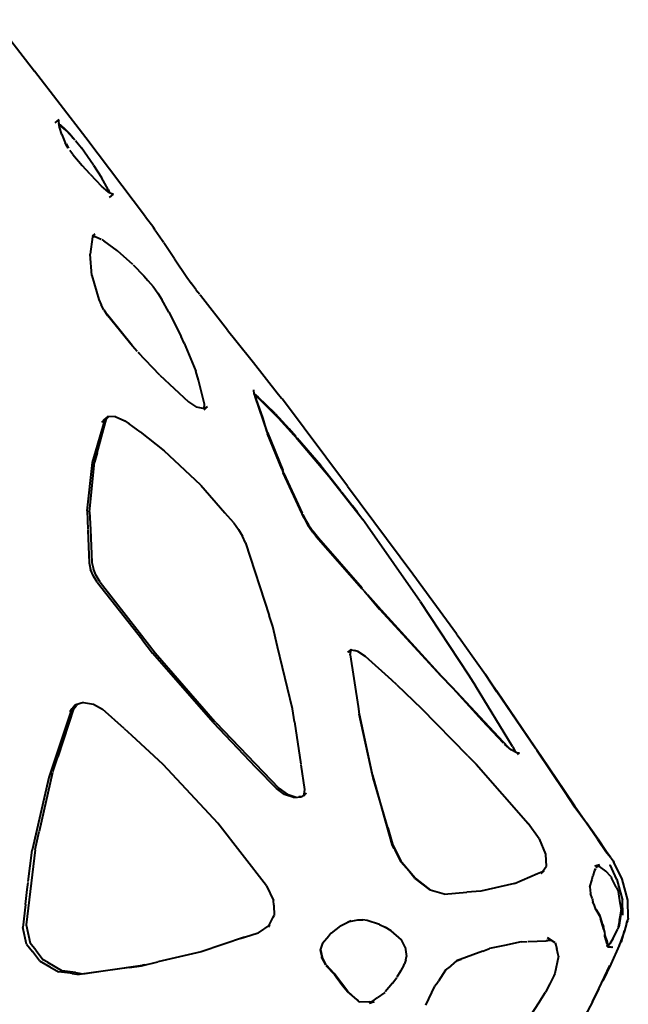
# Model space of a CAD drawing. Header units: millimetres. Extents: x -169 to 160, y 1304 to 2115.
# Tile 4 of 5: x 52 to 160, y 1425 to 1600. Entities that reach past the tile are written whole.
import ezdxf

# ---------------------------------------------------------------- set-up
doc = ezdxf.new("R2010")
doc.units = ezdxf.units.MM
doc.layers.add('G-IMPT', color=7, linetype='Continuous', lineweight=40)

# ---------------------------------------------------------------- blocks, each defined once
blk = doc.blocks.new('ZAHA LIGHT white pendant leftview')
at = {"layer": 'G-IMPT', "color": 250, "true_color": 0x404040}
for p, q in [((47.64, -515.58), (54.71, -524.67)), ((63.79, -536.53), (54.71, -524.67)), ((58.38, -533.83), (59.08, -533.25)), ((58.95, -533.63), (59.08, -533.25)), ((58.95, -533.63), (58.99, -533.95)), ((59.1, -534.63), (58.99, -533.95)), ((59.01, -534.06), (59.28, -534.23)), ((59.1, -534.25), (59.59, -534.65)), ((59.2, -534.84), (59.1, -534.25)), ((59.52, -535.89), (59.1, -534.63)), ((59.28, -534.23), (60.09, -534.93)), ((59.59, -534.65), (60.46, -535.41)), ((60.95, -535.81), (60.09, -534.93)), ((59.52, -535.89), (60.14, -537.39)), ((60.88, -535.83), (60.46, -535.41)), ((61.23, -536.2), (60.88, -535.83)), ((60.95, -535.81), (61.85, -536.83)), ((61.23, -536.2), (61.56, -536.56)), ((61.94, -536.95), (62.43, -537.54)), ((74.36, -550.49), (63.79, -536.53)), ((60.5, -538.05), (60.14, -537.39)), ((60.28, -537.58), (60.73, -538.33)), ((60.68, -538.33), (60.5, -538.05)), ((61.47, -539.44), (60.95, -538.75)), ((62.43, -537.54), (63.02, -538.3)), ((63.57, -539.06), (63.02, -538.3)), ((61.47, -539.44), (63.13, -541.41)), ((65.13, -541.35), (63.57, -539.06)), ((64.56, -542.96), (63.13, -541.41)), ((65.13, -541.35), (66.55, -543.54)), ((64.56, -542.96), (66.53, -545.07)), ((67.72, -545.63), (66.55, -543.54)), ((67.77, -546.14), (66.53, -545.07)), ((67.72, -545.63), (67.96, -546.22)), ((67.77, -546.14), (68.66, -546.5)), ((67.95, -547.07), (68.66, -546.5)), ((74.36, -550.49), (75.79, -552.39)), ((76.06, -552.86), (75.77, -552.41)), ((75.77, -552.41), (75.78, -552.41)), ((75.79, -552.39), (75.78, -552.41)), ((64.96, -554.04), (64.52, -557.11)), ((64.95, -553.92), (65.41, -553.51)), ((65.24, -553.71), (64.96, -554.04)), ((65.57, -554.04), (64.96, -554.06)), ((65.24, -553.71), (65.41, -553.51)), ((65.57, -554.04), (66.5, -554.46)), ((66.6, -554.5), (66.99, -554.77)), ((76.06, -552.86), (77.29, -554.62)), ((69.36, -556.49), (66.99, -554.77)), ((77.29, -554.62), (77.52, -554.99)), ((77.31, -554.62), (77.54, -554.95)), ((79.45, -557.96), (77.6, -555.12)), ((64.84, -560.91), (64.52, -557.11)), ((72.11, -558.94), (69.36, -556.49)), ((79.45, -557.96), (81.66, -561.17)), ((72.17, -559.01), (74.02, -560.93)), ((64.84, -560.91), (66.06, -565.12)), ((74.02, -560.93), (74.76, -561.75)), ((81.66, -561.17), (82.43, -562.25)), ((74.76, -561.75), (75.67, -562.86)), ((75.67, -562.86), (76.5, -564)), ((83.24, -563.35), (82.43, -562.25)), ((76.5, -564), (77.22, -565.15)), ((83.24, -563.35), (83.61, -563.84)), ((83.87, -564.17), (83.61, -563.84)), ((84.08, -564.45), (83.98, -564.31)), ((88.85, -570.55), (84.08, -564.45)), ((66.06, -565.12), (66.47, -566.08)), ((66.97, -566.97), (66.47, -566.08)), ((78.45, -567.4), (77.22, -565.15)), ((67.66, -568), (67.01, -567.04)), ((68.08, -568.43), (67.58, -567.81)), ((72.02, -573.43), (67.66, -568)), ((71.96, -573.31), (68.08, -568.43)), ((78.45, -567.4), (80.67, -571.66)), ((81.16, -572.85), (80.67, -571.66)), ((88.85, -570.55), (90.32, -572.37)), ((72.88, -574.34), (72.02, -573.43)), ((81.16, -572.85), (83.25, -577.85)), ((90.32, -572.37), (93.47, -576.29)), ((73.07, -574.48), (73.28, -574.71)), ((76.86, -578.52), (73.07, -574.53)), ((93.47, -576.29), (97.65, -581.65)), ((76.86, -578.52), (81.94, -583.24)), ((83.71, -579.42), (83.25, -577.85)), ((84.8, -583.65), (83.71, -579.42)), ((93.55, -581.92), (93.52, -581.11)), ((93.55, -581.84), (94.29, -582.41)), ((93.55, -581.92), (95.1, -586.21)), ((93.61, -582.08), (94.03, -582.37)), ((95.93, -588.7), (93.75, -582.3)), ((94.03, -582.37), (94.59, -582.86)), ((97.26, -585.33), (94.29, -582.41)), ((97.65, -581.65), (98.42, -582.62)), ((81.94, -583.24), (83.36, -584.19)), ((84.55, -584.47), (83.37, -584.19)), ((84.55, -584.47), (85.33, -584.11)), ((84.71, -584.66), (85.33, -584.11)), ((84.73, -584.38), (84.8, -583.65)), ((94.59, -582.86), (97.87, -586.15)), ((98.58, -582.79), (98.42, -582.62)), ((110.06, -598.18), (98.58, -582.79)), ((67.8, -585.93), (67.06, -586.7)), ((69, -585.87), (67.53, -585.94)), ((69, -585.87), (70.71, -586.62)), ((97.26, -585.33), (99.77, -588.05)), ((64.98, -593.99), (66.82, -587.55)), ((65.78, -592.32), (67.09, -587.5)), ((66.64, -586.86), (67.53, -585.94)), ((66.64, -586.86), (67.17, -586.29)), ((66.82, -587.55), (67.17, -586.29)), ((67.06, -586.67), (67.44, -586.23)), ((67.09, -587.5), (67.44, -586.23)), ((70.71, -586.62), (71.45, -587.17)), ((73.41, -588.6), (71.45, -587.17)), ((95.1, -586.21), (95.75, -588.43)), ((100.64, -589.21), (97.87, -586.15)), ((73.41, -588.6), (77.66, -591.94)), ((95.75, -588.43), (95.95, -588.92)), ((95.93, -588.7), (98.62, -595.34)), ((98.45, -595.13), (95.95, -588.92)), ((100.97, -589.45), (99.77, -588.05)), ((100.64, -589.21), (100.87, -589.47)), ((100.92, -589.53), (106.76, -596.41)), ((105.34, -594.54), (101.19, -589.71)), ((65.78, -592.32), (65.31, -593.92)), ((84.11, -598.04), (77.66, -591.94)), ((64.02, -602.56), (64.98, -593.99)), ((64.44, -602.75), (65.31, -593.92)), ((105.34, -594.54), (108.9, -599.05)), ((98.45, -595.13), (98.7, -595.82)), ((98.84, -595.95), (98.62, -595.34)), ((102.4, -603.89), (98.7, -595.82)), ((98.84, -595.95), (102.08, -602.95)), ((84.11, -598.04), (88.38, -602.92)), ((106.76, -596.41), (112.77, -604.08)), ((109.05, -599.24), (110.95, -601.66)), ((110.06, -598.18), (121.61, -613.75)), ((64.02, -602.56), (64.15, -605.88)), ((64.44, -602.75), (64.59, -605.88)), ((89.94, -604.71), (88.38, -602.92)), ((102.2, -603.21), (102.5, -603.85)), ((111.84, -602.82), (110.95, -601.66)), ((111.87, -602.86), (112.78, -604.08)), ((89.94, -604.71), (90.8, -605.88)), ((102.4, -603.89), (103.08, -605.09)), ((102.5, -603.85), (103.18, -605.05)), ((103.08, -605.09), (103.89, -606.3)), ((103.18, -605.05), (103.99, -606.25)), ((113.64, -605.28), (112.78, -604.08)), ((64.15, -605.96), (64.37, -611.78)), ((64.59, -605.89), (64.86, -611.7)), ((90.8, -605.88), (91.5, -607.08)), ((104.53, -607.11), (103.89, -606.3)), ((104.92, -607.43), (103.99, -606.25)), ((122.91, -618.6), (113.64, -605.28)), ((92.01, -608.26), (91.5, -607.08)), ((92.01, -608.26), (96.22, -621.09)), ((104.53, -607.11), (112.64, -616.33)), ((112.66, -616.28), (104.92, -607.43)), ((64.37, -611.78), (64.63, -612.95)), ((64.86, -611.7), (65.13, -612.87)), ((65.11, -614.12), (64.63, -612.95)), ((65.62, -614.04), (65.13, -612.87)), ((121.61, -613.75), (129.38, -624.32)), ((65.77, -615.18), (65.11, -614.12)), ((66.32, -615.18), (65.62, -614.04)), ((73.7, -625.3), (65.81, -615.26)), ((66.33, -615.18), (73.24, -624.04)), ((113.01, -616.76), (112.64, -616.33)), ((113.01, -616.76), (113.55, -617.37)), ((113.63, -617.45), (115.75, -619.96)), ((116.02, -620.12), (113.66, -617.43)), ((122.91, -618.6), (131.49, -631.63)), ((115.75, -619.96), (126.57, -631.81)), ((116.02, -620.12), (126.69, -631.82)), ((96.84, -623.07), (96.22, -621.09)), ((73.24, -624.04), (76.04, -627.71)), ((97.7, -626.64), (96.84, -623.07)), ((129.49, -624.54), (129.28, -624.2)), ((73.7, -625.3), (75.57, -627.77)), ((129.49, -624.54), (130.11, -625.43)), ((130.11, -625.43), (132.13, -628.26)), ((86.3, -640.06), (75.57, -627.77)), ((76.04, -627.71), (86.61, -639.9)), ((100.35, -637.65), (97.71, -626.67)), ((110.11, -627.59), (110.71, -627.05)), ((110.81, -627.2), (110.11, -627.59)), ((110.54, -628.04), (110.71, -627.05)), ((110.81, -627.2), (111.29, -627.32)), ((111.93, -627.48), (111.29, -627.32)), ((113.24, -628.37), (111.93, -627.48)), ((110.54, -628.04), (111.97, -637.23)), ((117.9, -632.56), (113.24, -628.37)), ((132.13, -628.26), (134.48, -631.58)), ((118.8, -633.38), (117.9, -632.56)), ((128.69, -634), (126.57, -631.81)), ((128.57, -633.79), (126.69, -631.82)), ((131.49, -631.63), (132.74, -633.56)), ((134.47, -631.58), (136.51, -634.53)), ((136.51, -634.62), (134.48, -631.58)), ((118.8, -633.38), (123.19, -637.55)), ((138.5, -644.41), (128.57, -633.79)), ((128.69, -634), (133.9, -639.71)), ((139.26, -644.3), (132.74, -633.56)), ((143.24, -644.41), (136.51, -634.53)), ((143.36, -644.66), (136.51, -634.62)), ((61.31, -637.57), (57.21, -649.8)), ((61.66, -637.48), (58.82, -646.13)), ((60.95, -638.11), (61.86, -636.99)), ((60.95, -638.11), (61.31, -637.57)), ((61.37, -638), (62.1, -637.1)), ((61.66, -637.48), (61.37, -638)), ((61.99, -636.95), (61.86, -636.99)), ((63.36, -636.53), (61.99, -636.95)), ((62.28, -636.89), (62.1, -637.1)), ((63.36, -636.53), (65.11, -636.78)), ((65.11, -636.78), (66.75, -637.71)), ((70.59, -641.13), (66.75, -637.71)), ((100.73, -639.92), (100.35, -637.65)), ((111.97, -637.23), (112.15, -638.6)), ((131.39, -645.94), (123.19, -637.55)), ((86.77, -640.05), (86.61, -639.9)), ((100.73, -639.92), (101.84, -647.45)), ((114.49, -649.41), (112.15, -638.6)), ((114.64, -649.86), (112.19, -638.6)), ((137.7, -643.7), (133.9, -639.71)), ((70.59, -641.13), (71.85, -642.27)), ((86.3, -640.06), (93.83, -647.99)), ((86.77, -640.05), (97.92, -651.7)), ((71.85, -642.27), (77.42, -647.44)), ((139.05, -644.92), (137.88, -643.89)), ((140.02, -645.44), (139.05, -644.92)), ((139.26, -644.3), (139.78, -645.31)), ((144.41, -646.11), (143.24, -644.41)), ((143.5, -644.88), (148.49, -652.27)), ((57.94, -648.79), (58.82, -646.13)), ((131.39, -645.94), (132.83, -647.44)), ((140.02, -645.44), (140.54, -645.4)), ((140.18, -645.7), (140.54, -645.4)), ((148.47, -652.14), (144.41, -646.11)), ((77.42, -647.44), (87.12, -657.9)), ((93.83, -647.99), (97.49, -651.77)), ((101.85, -647.55), (102.5, -651.94)), ((132.83, -647.44), (142.06, -657.94)), ((57.21, -649.8), (54.29, -662.69)), ((57.9, -648.91), (55.53, -659.33)), ((114.49, -649.41), (116.46, -656.41)), ((117.2, -658.69), (114.64, -649.86)), ((98.96, -652.82), (97.49, -651.77)), ((97.92, -651.7), (99.38, -652.77)), ((102.5, -651.94), (102.3, -653.1)), ((150.3, -654.87), (148.47, -652.14)), ((100.57, -653.32), (98.96, -652.82)), ((99.38, -652.77), (100.97, -653.28)), ((100.57, -653.32), (101.95, -653.22)), ((101.95, -653.23), (101.46, -653.24)), ((102.79, -652.56), (101.95, -653.22)), ((102.79, -652.56), (102.3, -653.1)), ((148.49, -652.27), (150.26, -655.01)), ((150.38, -655.19), (150.26, -655.01)), ((150.3, -654.87), (152.38, -657.81)), ((152.34, -657.91), (150.38, -655.19)), ((116.46, -656.41), (117.93, -661.66)), ((95.75, -669), (87.12, -657.9)), ((117.2, -658.69), (118.02, -661.62)), ((143.99, -660.65), (142.06, -657.94)), ((154.33, -660.72), (152.34, -657.91)), ((154.37, -660.68), (152.38, -657.81)), ((54.82, -662.55), (55.53, -659.33)), ((143.99, -660.65), (145.1, -663.36)), ((154.33, -660.72), (155.81, -662.88)), ((154.37, -660.68), (155.87, -662.88)), ((54.81, -662.63), (53.25, -675.87)), ((117.93, -661.66), (118.3, -662.41)), ((118.02, -661.62), (119.6, -664.73)), ((118.38, -662.57), (119.52, -664.76)), ((53.95, -665.45), (54.29, -662.69)), ((145.1, -663.36), (145.21, -665.54)), ((155.81, -662.88), (156.6, -663.88)), ((156.64, -663.91), (155.87, -662.88)), ((156.69, -663.96), (156.6, -663.88)), ((156.69, -663.96), (157.22, -664.76)), ((53.6, -668.24), (53.95, -665.45)), ((119.52, -664.76), (120.94, -666.33)), ((122.04, -667.65), (119.71, -664.85)), ((144.33, -666.81), (145.21, -665.54)), ((153.94, -666), (153.76, -666.24)), ((153.86, -665.41), (154.69, -665.21)), ((153.86, -665.41), (154.3, -665.4)), ((154.09, -665.8), (154.34, -665.42)), ((154.69, -665.21), (154.34, -665.42)), ((154.34, -665.42), (154.67, -665.53)), ((155.76, -666.37), (154.67, -665.53)), ((156.51, -665.31), (156.54, -665.28)), ((157.76, -667.85), (156.54, -665.28)), ((157.1, -664.54), (157.23, -664.77)), ((157.22, -664.76), (157.23, -664.77)), ((158.68, -667.78), (157.23, -664.77)), ((121.97, -667.67), (120.94, -666.33)), ((121.97, -667.67), (124.71, -669.74)), ((122.04, -667.65), (124.77, -669.73)), ((139.61, -668.55), (143.69, -666.81)), ((143.69, -666.81), (144.89, -666.31)), ((144.33, -666.81), (144.89, -666.31)), ((152.98, -669.14), (153.34, -667.86)), ((153.35, -667.79), (153.47, -667.2)), ((153.76, -666.24), (153.47, -667.2)), ((156.66, -667.31), (155.76, -666.37)), ((156.66, -667.31), (156.79, -667.57)), ((157.61, -669.21), (156.79, -667.57)), ((157.76, -667.85), (158.76, -671.54)), ((159.69, -671.53), (158.68, -667.78)), ((53.41, -669.66), (53.58, -668.39)), ((95.75, -669), (97.01, -671.59)), ((139.61, -668.55), (133.67, -669.95)), ((152.98, -669.14), (153.07, -670.36)), ((157.62, -669.22), (158.03, -670.06)), ((158.32, -671.99), (157.95, -669.63)), ((157.95, -669.63), (158.03, -670.06)), ((53.1, -672.29), (53.41, -669.66)), ((127.19, -670.45), (124.71, -669.74)), ((127.19, -670.45), (131.17, -670.13)), ((133.67, -669.95), (131.17, -670.13)), ((153.39, -671.19), (153.07, -670.36)), ((153.39, -671.19), (153.48, -671.83)), ((53.1, -672.29), (52.65, -676.36)), ((97.05, -672.4), (97.01, -671.59)), ((97.05, -672.4), (97.09, -674.22)), ((153.76, -672.47), (153.48, -671.83)), ((154.02, -673.18), (153.76, -672.47)), ((154.03, -673.1), (154.71, -674.25)), ((158.63, -672.27), (158.11, -676.3)), ((158.53, -673.23), (158.32, -671.99)), ((158.49, -672.99), (158.35, -674.24)), ((158.63, -672.27), (158.53, -673.23)), ((158.81, -674.19), (158.76, -671.54)), ((159.76, -674.72), (159.69, -671.53)), ((96.11, -676.2), (96.93, -674.54)), ((96.93, -674.54), (97.09, -674.22)), ((154.02, -673.18), (154.76, -674.47)), ((154.88, -674.7), (154.71, -674.25)), ((154.76, -674.47), (154.85, -674.78)), ((155.42, -676.74), (154.85, -674.78)), ((155.26, -675.87), (154.88, -674.7)), ((158.53, -673.23), (158.11, -676.3)), ((158.21, -675.05), (158.53, -673.23)), ((158.81, -674.19), (158.78, -674.17)), ((159.72, -674.7), (159.71, -674.91)), ((159.72, -674.7), (159.76, -674.72)), ((53.29, -679.31), (52.65, -676.36)), ((53.25, -675.87), (53.95, -679.12)), ((96.34, -675.91), (94.27, -677.32)), ((96.13, -676.22), (96.34, -675.91)), ((108.83, -676.04), (107.16, -677.37)), ((108.83, -676.04), (110.74, -675.13)), ((110.14, -675.33), (111.88, -675.01)), ((110.14, -675.33), (110.74, -675.13)), ((111.88, -675.01), (112.79, -675.03)), ((113.53, -675.13), (112.79, -675.03)), ((115.74, -675.82), (113.53, -675.13)), ((115.74, -675.82), (116.72, -676.29)), ((117.79, -676.97), (116.72, -676.29)), ((155.26, -675.87), (155.35, -676.29)), ((155.61, -677.19), (155.35, -676.29)), ((158.21, -675.05), (157.89, -676.64)), ((159.45, -675.67), (159.06, -676.95)), ((159.45, -675.67), (159.5, -675.53)), ((159.5, -675.53), (159.53, -675.47)), ((159.53, -675.47), (159.71, -674.91)), ((159.59, -675.18), (159.53, -675.47)), ((91.84, -678.09), (84.21, -680.67)), ((91.08, -678.33), (91.84, -678.08)), ((91.84, -678.09), (94.27, -677.32)), ((105.65, -679.11), (106.77, -677.86)), ((107.16, -677.37), (106.77, -677.86)), ((119.66, -678.55), (117.79, -676.97)), ((119, -678.04), (119.63, -678.63)), ((146.19, -678.64), (145.45, -678.18)), ((146.84, -679.07), (145.45, -678.18)), ((155.42, -676.74), (155.57, -677.26)), ((155.57, -677.26), (155.63, -677.58)), ((155.63, -677.9), (155.63, -677.58)), ((156.01, -679.27), (155.63, -677.9)), ((155.95, -678.6), (155.68, -677.8)), ((157.02, -678.39), (157.89, -676.64)), ((159.06, -676.95), (158.17, -679.57)), ((159.05, -676.95), (158.47, -678.91)), ((53.29, -679.31), (54.37, -680.61)), ((54.96, -680.38), (53.95, -679.12)), ((105.65, -679.11), (105.26, -680.36)), ((120.31, -679.82), (119.66, -678.55)), ((120.31, -679.82), (120.54, -681.48)), ((137.88, -679.55), (135.23, -680.09)), ((140.8, -678.89), (137.88, -679.55)), ((140.8, -678.89), (141.85, -678.87)), ((142.02, -678.86), (145.21, -678.7)), ((145.21, -678.7), (145.53, -678.68)), ((145.53, -678.68), (145.24, -678.7)), ((146.19, -678.64), (145.53, -678.68)), ((146.84, -679.07), (147.12, -680.13)), ((155.95, -678.6), (156.14, -679.71)), ((156.06, -679.81), (156.03, -679.45)), ((156.06, -679.81), (156.68, -679.8)), ((156.5, -679.28), (156.09, -679.81)), ((157.02, -678.39), (156.5, -679.28)), ((156.68, -679.8), (156.96, -679.83)), ((158.17, -679.57), (156.7, -682.83)), ((156.96, -679.83), (156.71, -679.9)), ((158.17, -679.57), (158.47, -678.91)), ((55.58, -682.26), (54.37, -680.61)), ((54.96, -680.38), (56.25, -682.08)), ((84.21, -680.67), (76.51, -682.46)), ((105.26, -680.36), (105.55, -681.58)), ((105.29, -680.27), (105.58, -681.61)), ((105.55, -681.82), (105.55, -681.58)), ((105.55, -681.82), (106.18, -682.97)), ((106.28, -682.96), (105.58, -681.61)), ((120.38, -682.07), (120.54, -681.48)), ((134, -680.58), (129.39, -682.27)), ((134, -680.58), (135.18, -680.1)), ((147.42, -681.42), (146.74, -684.52)), ((147.38, -681.18), (147.12, -680.13)), ((147.42, -681.42), (147.38, -681.18)), ((55.58, -682.26), (57.41, -683.33)), ((57, -682.51), (56.25, -682.08)), ((57, -682.51), (59.61, -684.05)), ((57.41, -683.33), (58.95, -684.22)), ((71.48, -683.44), (62.6, -684.69)), ((67.26, -683.97), (73.81, -683.06)), ((71.48, -683.44), (73.61, -683.15)), ((73.61, -683.15), (76.51, -682.46)), ((74.22, -683), (73.81, -683.06)), ((107.76, -684.7), (106.28, -683.16)), ((107.74, -684.53), (106.37, -683.06)), ((120.02, -683.04), (119.46, -684.11)), ((120.02, -683.04), (120.14, -682.82)), ((120.38, -682.07), (120.14, -682.82)), ((127.43, -683.9), (127.87, -683.55)), ((129.39, -682.27), (127.87, -683.55)), ((129.39, -682.27), (130.2, -681.98)), ((154.55, -687.25), (156.51, -683.11)), ((156.7, -682.83), (155.23, -685.8)), ((155.23, -685.8), (156.51, -683.11)), ((61.07, -684.46), (58.95, -684.22)), ((61.96, -684.33), (59.61, -684.05)), ((61.38, -684.5), (61.07, -684.46)), ((61.38, -684.5), (62.6, -684.69)), ((61.96, -684.33), (63.25, -684.54)), ((63.25, -684.54), (67.26, -683.97)), ((110.12, -687.67), (107.74, -684.53)), ((107.76, -684.7), (108.07, -685.1)), ((108.07, -685.1), (109.2, -686.62)), ((118.03, -686.24), (118.78, -685.21)), ((119.46, -684.11), (118.83, -685.13)), ((127.43, -683.9), (126.19, -685.89)), ((146.57, -684.91), (145.88, -686.31)), ((146.74, -684.52), (146.57, -684.91)), ((109.2, -686.62), (110.05, -687.69)), ((118.03, -686.24), (116.73, -687.78)), ((123.92, -690.11), (125.54, -686.77)), ((126.07, -686.08), (125.54, -686.77)), ((126.07, -686.08), (126.19, -685.89)), ((145.88, -686.31), (145.13, -687.82)), ((111.77, -689.2), (110.05, -687.69)), ((110.12, -687.67), (111.58, -689.02)), ((116.66, -687.85), (115.35, -688.83)), ((144.12, -689.39), (145.11, -687.84)), ((154.55, -687.25), (152.16, -691.92)), ((153.42, -689.51), (154.54, -687.25)), ((112.14, -689.6), (111.77, -689.2)), ((113.9, -689.54), (112.14, -689.6)), ((113.9, -689.54), (114.77, -689.55)), ((113.96, -689.82), (115.35, -688.83)), ((114.77, -689.55), (113.96, -689.82)), ((144.12, -689.39), (140.86, -694.32)), ((153.42, -689.51), (152.14, -691.92))]:
    blk.add_line(p, q, dxfattribs=at)

msp = doc.modelspace()

# ---------------------------------------------------------------- block references
msp.add_blockref('ZAHA LIGHT white pendant leftview', (0, 2115.18))

doc.saveas('drawing.dxf')
